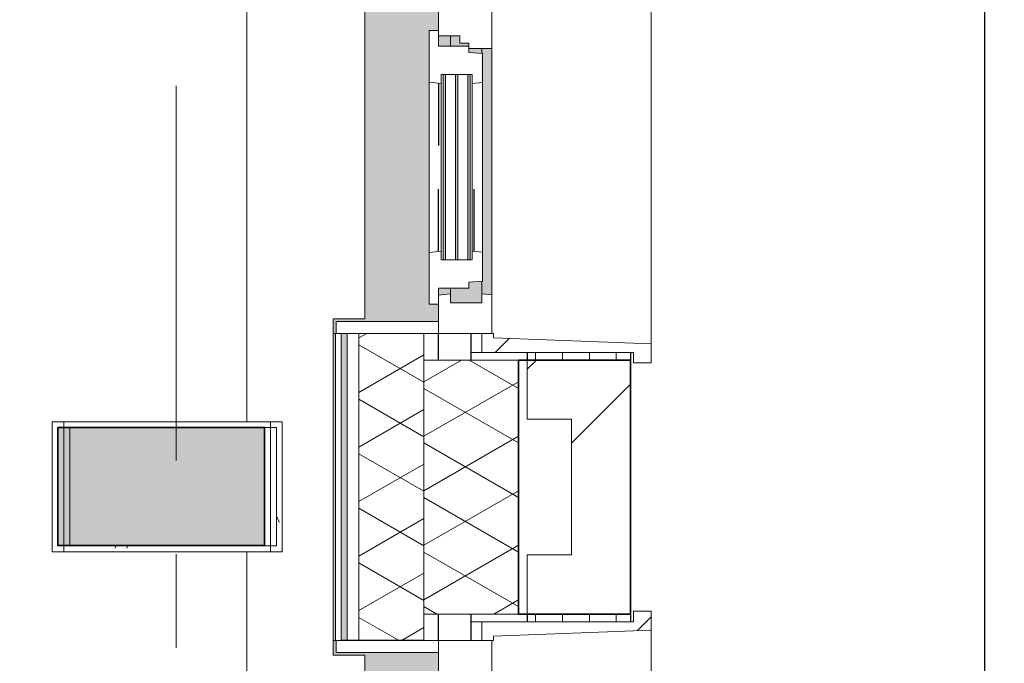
# Model space of a CAD drawing. Extents: x 2820 to 91013, y 1478 to 38178.
# Tile 71 of 182: x 53752 to 55420, y 6196 to 7286. Entities that reach past the tile are written whole.
import ezdxf

# ---------------------------------------------------------------- set-up
doc = ezdxf.new("R2010")
doc.units = 0
doc.header["$LTSCALE"] = 50
doc.header["$PDSIZE"] = -5
doc.linetypes.add('Onderlegger 2e verdieping$0$gestippeld_2_', pattern=[6.35, 3.175, -3.175])
doc.linetypes.add('Onderlegger 2e verdieping$0$stramien', pattern=[22.225, 12.7, -3.175, 3.175, -3.175])
doc.layers.get('0').update_dxf_attribs({"linetype": 'CONTINUOUS'})
doc.layers.get('DEFPOINTS').update_dxf_attribs({"linetype": 'CONTINUOUS'})
doc.layers.add('AS-M38--_F123--_Wandlengte', color=1, linetype='CONTINUOUS')
for name, color, linetype, lineweight in [('Onderlegger 2e verdieping$0$A-DETL-MBND', 8, 'CONTINUOUS', 18), ('Onderlegger 2e verdieping$0$A-GENM', 8, 'CONTINUOUS', 18), ('Onderlegger 2e verdieping$0$A-GLAZ', 8, 'CONTINUOUS', 25), ('Onderlegger 2e verdieping$0$A-GLAZ-GLAS', 8, 'CONTINUOUS', 25), ('Onderlegger 2e verdieping$0$A-WALL', 8, 'CONTINUOUS', 25), ('Onderlegger 2e verdieping$0$A-WALL-MBNI', 8, 'CONTINUOUS', 25), ('Onderlegger 2e verdieping$0$A-WALL-PATT', 8, 'CONTINUOUS', 50), ('Onderlegger 2e verdieping$0$I-WALL', 8, 'CONTINUOUS', 25), ('Onderlegger 2e verdieping$0$S-COLS', 8, 'CONTINUOUS', 18), ('Onderlegger 2e verdieping$0$S-GRID', 8, 'CONTINUOUS', 18)]:
    doc.layers.add(name, color=color, linetype=linetype, lineweight=lineweight)
doc.styles.get("Standard").update_dxf_attribs({"font": 'isocp.shx'})
doc.dimstyles.new('CWall_F2_Wandlengte', dxfattribs={"dimscale": 50, "dimtxt": 2.5, "dimasz": 2, "dimexe": 1, "dimexo": 1, "dimgap": 0.5, "dimtad": 1, "dimdec": 0, "dimdsep": 46, "dimtxsty": 'Standard', "dimcen": 2.5, "dimclrt": 2, "dimadec": 0, "dimazin": 0, "dimtfac": 1, "dimtdec": 0, "dimtix": 1, "dimtmove": 2, "dimatfit": 0, "dimfxl": 0, "dimtolj": 1, "dimtzin": 0, "dimarcsym": 0})
pattern_1 = [(270, (60062.34, 35828.203), (45.688, 3e-15), []), (0, (60062.34, 35828.2), (45.688, 105), [45.688, -45.688])]
pattern_2 = [(135, (7411.23, -54611.6), (-212.132, -212.132), [])]
pattern_3 = [(135, (5577.88, -54611.6), (-212.132, -212.132), [])]

# ---------------------------------------------------------------- blocks, each defined once
blk = doc.blocks.new('Onderlegger 2e verdieping$0$42_KA leemstuc betonkolomafwerking - Type-V117-Plotview 2e Verdieping - schaal 1 op 100')
at = {"layer": 'Onderlegger 2e verdieping$0$A-GENM'}
h = blk.add_hatch(dxfattribs=at)
h.set_pattern_fill('FP_170', color=256, style=0, pattern_type=2)
h.set_pattern_definition([(0, (-54103.6, -6661.87), (406.4, 101.6), [33.528, -271.272, 33.528, -271.272, -1625.6]), (0, (-54103.6, -6661.87), (406.4, 101.6), [-609.6, 33.528, -576.072, 33.528, -271.272, -711.2]), (0, (-54103.6, -6661.87), (406.4, 101.6), [-1524, 33.528, -169.672, 33.528, -474.472]), (120, (-53951.2, -6611.07), (-291.18818, 301.15272), [33.528, -271.272, 33.528, -1896.872]), (120, (-53951.2, -6611.07), (-291.18818, 301.15272), [-338.328, -271.272, 33.528, -576.072, -1016]), (120, (-53951.2, -6611.07), (-291.18818, 301.15272), [-1219.2, 33.528, -271.272, 33.528, -677.672]), (120, (-53951.2, -6611.07), (-291.18818, 301.15272), [-1557.528, -169.672, 33.528, -474.472]), (240, (-53900.4, -6407.87), (-115.21182, -402.75272), [33.528, -271.272, 33.528, -1896.872]), (240, (-53900.4, -6407.87), (-115.21182, -402.75272), [-338.328, -271.272, 33.528, -576.072, -1016]), (240, (-53900.4, -6407.87), (-115.21182, -402.75272), [-1219.2, 33.528, -271.272, 33.528, -677.672]), (240, (-53900.4, -6407.87), (-115.21182, -402.75272), [-1557.528, -169.672, 33.528, -474.472])])
h.paths.add_polyline_path([(93, -277), (93, -56.67), (-277, -56.67), (-277, -277)], flags=0)
h.paths.add_polyline_path([(83, -267), (-267, -267), (-267, -66.67), (83, -66.67), (83, -190.79)], flags=0)
for p, q in [((93, -56.67), (-277, -56.67)), ((-277, -56.67), (-277, -277)), ((-267, -66.67), (83, -66.67)), ((-267, -267), (-267, -66.67)), ((83, -66.67), (83, -267)), ((93, -277), (93, -56.67)), ((-277, -277), (93, -277)), ((83, -267), (-267, -267))]:
    blk.add_line(p, q, dxfattribs=at)
blk = doc.blocks.new('Onderlegger 2e verdieping$0$31_KA_Houten kozijn metselwerkgevel met draaiend deel verdieping - 31_KA_Houten kozijn metselwerkgevel met draaiend deel verdieping-V255-Plotview 2e Verdieping - schaal 1 op 100')
at = {"layer": 'Onderlegger 2e verdieping$0$A-GLAZ', "lineweight": 18}
h = blk.add_hatch(dxfattribs=at)
h.set_pattern_fill('FP_350', color=256, style=0, pattern_type=2)
h.set_pattern_definition(pattern_2)
h.paths.add_polyline_path([(706.5, 180.1), (706.5, 210.1), (673.9, 210.1), (664.2, -56.9), (656.5, -56.9), (656.5, -76.9), (688.5, -76.9), (688.5, 180.1)], flags=0)
at = {"layer": 'Onderlegger 2e verdieping$0$A-GLAZ'}
h = blk.add_hatch(color=256, dxfattribs=at)
h.paths.add_polyline_path([(591.1, -60), (174, -60), (174, -77), (589.6, -76)], flags=0)
h.paths.add_polyline_path([(93.6, -60), (-591.1, -60), (-589.5, -77), (92, -77)], flags=0)
h = blk.add_hatch(color=256, dxfattribs=at)
h.paths.add_polyline_path([(604.5, -129.8), (604.5, -77), (567.9, -77), (569.5, -99), (580, -99), (580, -129.8), (591.8, -129.8)], flags=0)
h.paths.add_polyline_path([(182.1, -77), (174, -77), (174, -99), (180.5, -99), (181.9, -80.3)], flags=0)
h.paths.add_polyline_path([(170, -129.8), (170, -99), (165, -99), (165, -114), (152.5, -114), (152.5, -129.8)], flags=0)
h.paths.add_polyline_path([(107, -101.3), (107, -84.3), (-604.5, -84.3), (-604.5, -101.3), (96.9, -101.3)], flags=0)
h.paths.add_polyline_path([(107, -122.3), (107, -105.3), (-604.5, -105.3), (-604.5, -122.3), (96.9, -122.3)], flags=0)
h.paths.add_polyline_path([(107, -129.8), (107, -126.3), (-604.5, -126.3), (-604.5, -129.8), (96.9, -129.8)], flags=0)
h.paths.add_polyline_path([(107, -80.3), (107, -77), (-604.5, -77), (-604.5, -80.3), (96.9, -80.3)], flags=0)
h = blk.add_hatch(color=256, dxfattribs=at)
h.paths.add_polyline_path([(591.8, -150), (589.5, -129.8), (580, -129.8), (580, -150), (589.5, -150)], flags=0)
h.paths.add_polyline_path([(170, -150), (170, -129.8), (152.5, -129.8), (152.5, -150)], flags=0)
h.paths.add_polyline_path([(94.3, -150), (92, -129.8), (-589.5, -129.8), (-591.8, -150), (92, -150)], flags=0)
blk.add_hatch(color=256, dxfattribs=at).paths.add_polyline_path([(656.5, -328.5), (655.8, -323.5), (636.5, -323.5), (636.5, -150), (607, -150), (607, -166), (143, -166), (143, -150), (-636.5, -150), (-636.5, -323.5), (-656.5, -323.5), (-656.5, -328.5), (-631.5, -328.5), (-631.5, -275), (631.5, -275), (631.5, -328.5), (655.8, -328.5)], flags=0)
at = {"layer": 'Onderlegger 2e verdieping$0$A-GLAZ', "lineweight": 18}
h = blk.add_hatch(dxfattribs=at)
h.set_pattern_fill('FP_350', color=256, style=0, pattern_type=2)
h.set_pattern_definition(pattern_2)
h.paths.add_polyline_path([(656.5, -150), (636.5, -150), (636.5, -323.5), (656.5, -323.5)], flags=0)
h.paths.add_polyline_path([(-636.5, -150), (-656.5, -150), (-656.5, -323.5), (-636.5, -323.5)], flags=0)
for p, q in [((-673.9, 210.1), (673.9, 210.1)), ((673.9, 210.1), (664.2, -56.9)), ((706.5, 210.1), (673.9, 210.1)), ((706.5, 180.1), (706.5, 210.1)), ((688.5, -76.9), (688.5, 180.1)), ((688.5, 180.1), (706.5, 180.1)), ((93.6, -60), (174, -60)), ((174, -60), (174, -99)), ((174, -60), (591.1, -60)), ((589.5, -77), (591.1, -60)), ((591.1, -60), (656.5, -60)), ((664.2, -56.9), (656.5, -56.9)), ((656.5, -56.9), (656.5, -76.9)), ((656.5, -60), (656.5, -150)), ((182.1, -77), (174, -77)), ((589.5, -77), (567.9, -77)), ((604.5, -77), (589.5, -77)), ((604.5, -129.8), (604.5, -77)), ((656.5, -76.9), (688.5, -76.9)), ((688.5, -94.9), (688.5, -76.9)), ((165, -99), (165, -114)), ((170, -99), (165, -99)), ((152.5, -114), (152.5, -150)), ((165, -114), (152.5, -114)), ((152.5, -129.8), (170, -129.8)), ((580, -129.8), (589.5, -129.8)), ((589.5, -129.8), (604.5, -129.8)), ((591.8, -150), (589.5, -129.8)), ((143, -150), (94.3, -150)), ((656.5, -150), (607, -150)), ((636.5, -150), (656.5, -150)), ((636.5, -323.5), (636.5, -150)), ((656.5, -150), (656.5, -323.5)), ((656.5, -323.5), (636.5, -323.5)), ((656.5, -323.5), (656.5, -328.5))]:
    blk.add_line(p, q, dxfattribs=at)
blk = doc.blocks.new('Onderlegger 2e verdieping$0$31_KA_Houten kozijn draaiend deel metselwerkgevel - Type-V256-Plotview 2e Verdieping - schaal 1 op 100')
at = {"layer": 'Onderlegger 2e verdieping$0$A-GLAZ', "lineweight": 18}
for p, q in [((10.5, 51), (12.2, 74)), ((12.2, 74), (61.4, 74)), ((61.4, 74), (63, 57)), ((61.4, 74), (348.5, 74)), ((347, 57), (348.6, 74)), ((348.6, 74), (397.8, 74)), ((397.8, 74), (399.5, 51)), ((0, 51), (10.5, 51)), ((0, 0), (0, 51)), ((48, 57), (48, 53.5)), ((63, 57), (48, 57)), ((347, 57), (63, 57)), ((362, 57), (347, 57)), ((362, 53.5), (362, 57)), ((399.5, 51), (410, 51)), ((410, 51), (410, 0)), ((48, 49.5), (48, 32.5)), ((362, 32.5), (362, 49.5)), ((48, 28.5), (48, 11.5)), ((362, 11.5), (362, 28.5)), ((-27, 0), (0, 0)), ((-27, -16), (-27, 0)), ((48, 7.5), (48, 4.2)), ((48, 4.2), (63, 4.2)), ((63, 4.2), (60.7, -16)), ((63, 4.2), (347, 4.2)), ((347, 4.2), (362, 4.2)), ((349.3, -16), (347, 4.2)), ((362, 4.2), (362, 7.5)), ((410, 0), (437, 0)), ((60.7, -16), (-27, -16)), ((349.3, -16), (60.7, -16)), ((437, -16), (349.3, -16)), ((437, 0), (437, -16))]:
    blk.add_line(p, q, dxfattribs=at)
at = {"layer": 'Onderlegger 2e verdieping$0$A-GLAZ', "linetype": 'Onderlegger 2e verdieping$0$gestippeld_2_'}
blk.add_line((347.3, 60), (241.8, 60), dxfattribs=at)
at = {"layer": 'Onderlegger 2e verdieping$0$A-GLAZ-GLAS'}
for p, q in [((62.5, 0), (168.2, 0)), ((347.5, 0), (241.8, 0))]:
    blk.add_line(p, q, dxfattribs=at)
blk = doc.blocks.new('Onderlegger 2e verdieping$0$31_KA_Houten kozijn metselwerkgevel triple glas - Type-9950181-Plotview 2e Verdieping - schaal 1 op 100')
at = {"layer": 'Onderlegger 2e verdieping$0$A-GLAZ'}
for points in [[(0, 42), (314, 42), (314, 46), (0, 46)], [(314, 21), (314, 25), (0, 25), (0, 21), (300.8, 21)], [(314, 0), (314, 4), (0, 4), (0, 0), (300.8, 0)]]:
    blk.add_hatch(color=256, dxfattribs=at).paths.add_polyline_path(points, flags=0)
at = {"layer": 'Onderlegger 2e verdieping$0$A-GLAZ', "lineweight": 18}
for p, q in [((0, 46), (314, 46)), ((0, 42), (0, 46)), ((314, 42), (0, 42)), ((314, 46), (314, 42)), ((0, 25), (314, 25)), ((0, 21), (0, 25)), ((314, 21), (0, 21)), ((314, 25), (314, 21)), ((0, 4), (314, 4)), ((0, 0), (0, 4)), ((314, 0), (0, 0)), ((314, 4), (314, 0))]:
    blk.add_line(p, q, dxfattribs=at)
blk = doc.blocks.new('Onderlegger 2e verdieping$0$31_KA_Houten kozijn metselwerkgevel met draaiend deel verdieping - 31_KA_Houten kozijn metselwerkgevel met draaiend deel verdieping-V258-Plotview 2e Verdieping - schaal 1 op 100')
at = {"layer": 'Onderlegger 2e verdieping$0$A-GLAZ', "lineweight": 18}
h = blk.add_hatch(dxfattribs=at)
h.set_pattern_fill('FP_352', color=256, style=0, pattern_type=2)
h.set_pattern_definition(pattern_3)
h.paths.add_polyline_path([(-656.5, -56.9), (-664.2, -56.9), (-673.9, 210.1), (-706.5, 210.1), (-706.5, 180.1), (-688.5, 180.1), (-688.5, -76.9), (-656.5, -76.9)], flags=0)
h = blk.add_hatch(dxfattribs=at)
h.set_pattern_fill('FP_352', color=256, style=0, pattern_type=2)
h.set_pattern_definition(pattern_3)
h.paths.add_polyline_path([(656.5, -60), (591.1, -60), (589.5, -77), (604.5, -77), (604.5, -129.8), (589.5, -129.8), (591.8, -150), (656.5, -150)], flags=0)
h.paths.add_polyline_path([(-589.5, -77), (-591.1, -60), (-656.5, -60), (-656.5, -150), (-591.8, -150), (-589.5, -129.8), (-604.5, -129.8), (-604.5, -77)], flags=0)
at = {"layer": 'Onderlegger 2e verdieping$0$A-GLAZ'}
blk.add_hatch(color=256, dxfattribs=at).paths.add_polyline_path([(656.5, -328.5), (655.8, -323.5), (636.5, -323.5), (636.5, -150), (607, -150), (607, -166), (143, -166), (143, -150), (-636.5, -150), (-636.5, -323.5), (-656.5, -323.5), (-656.5, -328.5), (-631.5, -328.5), (-631.5, -275), (631.5, -275), (631.5, -328.5), (655.8, -328.5)], flags=0)
at = {"layer": 'Onderlegger 2e verdieping$0$A-GLAZ', "lineweight": 18}
for p, q in [((-706.5, 210.1), (-673.9, 210.1)), ((-706.5, 180.1), (-706.5, 210.1)), ((-673.9, 210.1), (-664.2, -56.9)), ((-673.9, 210.1), (673.9, 210.1)), ((-688.5, 180.1), (-706.5, 180.1)), ((-688.5, -76.9), (-688.5, 180.1)), ((-664.2, -56.9), (-656.5, -56.9)), ((-656.5, -56.9), (-656.5, -76.9)), ((-656.5, -150), (-656.5, -60)), ((-656.5, -60), (-591.1, -60)), ((-656.5, -76.9), (-688.5, -76.9)), ((-688.5, -76.9), (-688.5, -94.9)), ((-656.5, -150), (-636.5, -150)), ((-656.5, -323.5), (-656.5, -150)), ((-591.8, -150), (-656.5, -150)), ((-636.5, -150), (-636.5, -323.5)), ((-636.5, -323.5), (-656.5, -323.5)), ((-656.5, -328.5), (-656.5, -323.5))]:
    blk.add_line(p, q, dxfattribs=at)
blk = doc.blocks.new('Onderlegger 2e verdieping$0$43_KA_stucwerk tegen borstwering onderkant verdieping - 43_KA_stucwerk tegen borstwering onderkant verdieping-10157448-Plotview 2e Verdieping - schaal 1 op 100')
at = {"layer": 'Onderlegger 2e verdieping$0$A-DETL-MBND'}
h = blk.add_hatch(color=256, dxfattribs=at)
h.paths.add_polyline_path([(54284.3, 2828.2), (54286.6, 2828.2), (54286.6, 3088), (54283.1, 3088), (54282, 2828.4), (54284.3, 2828.2)], flags=0)
h.paths.add_polyline_path([(54283.1, 4401), (54286.6, 4401), (54286.6, 4921.4), (54283.1, 4921.4), (54283.1, 4551.5)], flags=0)
h.paths.add_polyline_path([(54283.1, 6234.4), (54286.6, 6234.4), (54286.6, 6754.7), (54283.1, 6754.7), (54283.1, 6384.9)], flags=0)
h.paths.add_polyline_path([(54283.1, 8067.7), (54286.6, 8067.7), (54286.6, 8588.1), (54283.1, 8588.1), (54283.1, 8157.6)], flags=0)
h.paths.add_polyline_path([(54286.6, 9901.1), (54286.6, 10421.4), (54283.1, 10421.4), (54283.1, 9901.1)], flags=0)
h.paths.add_polyline_path([(54286.6, 11734.4), (54286.6, 12254.7), (54283.1, 12254.7), (54283.1, 11734.4)], flags=0)
h.paths.add_polyline_path([(54286.6, 13567.7), (54286.6, 14088.7), (54283.1, 14088.7), (54283.1, 13567.7)], flags=0)
h.paths.add_polyline_path([(54283.1, 15401.7), (54286.6, 15401.7), (54286.6, 15922), (54283.1, 15922), (54283.1, 15551.5)], flags=0)
h.paths.add_polyline_path([(54286.6, 17235), (54286.6, 17755.4), (54283.1, 17755.4), (54283.1, 17235)], flags=0)
h.paths.add_polyline_path([(54286.6, 19068.4), (54286.6, 19588), (54283.1, 19588), (54283.1, 19068.4)], flags=0)
h.paths.add_polyline_path([(54283.1, 20901), (54286.6, 20901), (54286.6, 21421.4), (54283.1, 21421.4), (54283.1, 21051.5)], flags=0)
h.paths.add_polyline_path([(54286.6, 22734.4), (54286.6, 23254.7), (54283.1, 23254.7), (54283.1, 22734.4)], flags=0)
h.paths.add_polyline_path([(54283.1, 24567.7), (54286.6, 24567.7), (54286.6, 25088), (54283.1, 25088), (54283.1, 24600.6)], flags=0)
h.paths.add_polyline_path([(54286.6, 26401), (54286.6, 26921.4), (54283.1, 26921.4), (54283.1, 26401)], flags=0)
h.paths.add_polyline_path([(54283.1, 28234.4), (54286.6, 28234.4), (54286.6, 28754.7), (54283.1, 28754.7), (54283.1, 28384.9)], flags=0)
h.paths.add_polyline_path([(54283.1, 30067.7), (54286.6, 30067.7), (54286.6, 30588), (54283.1, 30588), (54283.1, 30081.6)], flags=0)
h.paths.add_polyline_path([(54283.1, 31901), (54286.6, 31901), (54286.6, 32421.4), (54283.1, 32421.4), (54283.1, 32051.5)], flags=0)
h.paths.add_polyline_path([(54283.1, 33734.4), (54286.6, 33734.4), (54286.6, 34255.4), (54283.1, 34255.4), (54283.1, 33876.2)], flags=0)
h.paths.add_polyline_path([(54283.5, 35568.4), (54286.6, 35568.4), (54286.6, 36078.2), (54036.6, 36078.2), (54036.6, 35988.2), (54196.6, 35988.2), (54196.6, 35827.9), (54283.1, 35827.9), (54283.4, 35568.4)], flags=0)
h.paths.add_polyline_path([(19068.1, 35978.2), (19076.6, 35978.2), (19076.6, 36078.2), (18923.1, 36078.2), (18923.1, 36074.7), (19068.1, 36074.7), (19068.1, 35978.3)], flags=0)
h.paths.add_polyline_path([(17234.8, 35978.2), (17239.9, 35978.2), (17240, 35988.2), (17460, 35988.2), (17460, 35978.2), (17464.9, 35978.2), (17464.9, 35993.2), (17234.8, 35993.2), (17234.8, 35984.3)], flags=0)
h.paths.add_polyline_path([(15631.6, 35978.2), (15631.6, 35993.2), (15401.4, 35993.2), (15401.4, 35978.2), (15406.6, 35978.2), (15406.6, 35988.2), (15626.6, 35988.2), (15626.6, 35978.2)], flags=0)
h.paths.add_polyline_path([(13568.1, 35978.2), (13573.3, 35978.2), (13573.3, 35988.2), (13635.8, 35989.2), (13635.8, 35993.2), (13568.1, 35993.2), (13568.1, 35984.3)], flags=0)
h.paths.add_polyline_path([(13798.3, 35978.2), (13798.3, 35993.2), (13730.8, 35993.2), (13730.8, 35988.2), (13793.3, 35988.2), (13793.3, 35978.2)], flags=0)
h.paths.add_polyline_path([(11739.9, 35978.2), (11740, 35988.2), (11802.4, 35989), (11802.4, 35993.2), (11734.8, 35993.2), (11734.8, 35978.2)], flags=0)
h.paths.add_polyline_path([(11964.9, 35978.2), (11964.9, 35993.2), (11897.4, 35993.2), (11897.4, 35988.2), (11960, 35988.2), (11960, 35978.2)], flags=0)
h.paths.add_polyline_path([(9906.6, 35978.2), (9906.6, 35988.2), (9969.1, 35988.2), (9969.1, 35993.2), (9901.4, 35993.2), (9901.4, 35978.2)], flags=0)
h.paths.add_polyline_path([(10126.6, 35978.2), (10131.6, 35978.2), (10131.6, 35993.2), (10064.1, 35993.2), (10064.1, 35988.2), (10126.6, 35988.2), (10126.6, 35984.3)], flags=0)
h.paths.add_polyline_path([(8298.3, 35978.2), (8298.3, 35993.2), (8068.1, 35993.2), (8068.1, 35978.2), (8073.3, 35978.2), (8073.3, 35988.2), (8293.3, 35988.2), (8293.3, 35978.2)], flags=0)
h.paths.add_polyline_path([(6460, 35978.2), (6464.9, 35978.2), (6464.9, 35993.2), (6234.8, 35993.2), (6234.8, 35978.2), (6239.9, 35978.2), (6240, 35988.2), (6460, 35988.2), (6460, 35984.3)], flags=0)
h.paths.add_polyline_path([(4631.6, 35978.2), (4631.6, 35993.2), (4516.6, 35993.2), (4516.6, 35988.2), (4626.6, 35988.2), (4626.6, 35978.2)], flags=0)
h.paths.add_polyline_path([(12067.7, 36074.7), (12110.1, 36074.7), (12110.1, 36078.2), (11897.4, 36078.2), (11897.4, 36074.7), (11964.9, 36074.7)], flags=0)
h.paths.add_polyline_path([(15776.8, 36074.7), (15776.8, 36078.2), (15256.4, 36078.2), (15256.4, 36074.7), (15737.1, 36074.7)], flags=0)
h.paths.add_polyline_path([(17089.8, 36074.7), (17610.1, 36074.7), (17610.1, 36078.2), (17089.8, 36078.2)], flags=0)
h.paths.add_polyline_path([(13423.1, 36074.7), (13635.8, 36074.7), (13635.8, 36078.2), (13423.1, 36078.2)], flags=0)
h.paths.add_polyline_path([(10131.6, 36074.7), (10276.8, 36074.7), (10276.8, 36078.2), (10064.1, 36078.2), (10064.1, 36074.7)], flags=0)
h.paths.add_polyline_path([(11734.8, 36074.7), (11802.4, 36074.7), (11802.4, 36078.2), (11589.8, 36078.2), (11589.8, 36074.7)], flags=0)
h.paths.add_polyline_path([(9969.1, 36074.7), (9969.1, 36078.2), (9756.4, 36078.2), (9756.4, 36074.7), (9927.2, 36074.7)], flags=0)
h.paths.add_polyline_path([(13730.8, 36074.7), (13943.4, 36074.7), (13943.4, 36078.2), (13730.8, 36078.2)], flags=0)
h.paths.add_polyline_path([(8443.4, 36074.7), (8443.4, 36078.2), (7923.1, 36078.2), (7923.1, 36074.7), (8398.3, 36074.7)], flags=0)
h.paths.add_polyline_path([(4631.6, 36074.7), (4776.8, 36074.7), (4776.8, 36078.2), (4516.6, 36078.2), (4516.6, 36074.7), (4557, 36074.7)], flags=0)
h.paths.add_polyline_path([(6089.8, 36074.7), (6610.1, 36074.7), (6610.1, 36078.2), (6089.8, 36078.2)], flags=0)
blk.add_line((54286.6, 6754.7), (54286.6, 6234.4), dxfattribs=at)
blk = doc.blocks.new('Onderlegger 2e verdieping$0$vensterbank tweede verdieping - vensterbank tweede verdieping-11898810-Plotview 2e Verdieping - schaal 1 op 100')
at = {"layer": 'Onderlegger 2e verdieping$0$A-GLAZ', "lineweight": 18}
for p, q in [((54136.6, 8218.2), (54136.6, 6605.2)), ((54336.6, 6779.7), (54336.6, 8042.7)), ((54283.1, 6209.4), (54283.1, 6779.7)), ((54283.1, 6779.7), (54336.6, 6779.7)), ((54136.6, 6384.9), (54136.6, 4771.9)), ((54336.6, 6209.4), (54283.1, 6209.4)), ((54336.6, 4946.4), (54336.6, 6209.4))]:
    blk.add_line(p, q, dxfattribs=at)
blk = doc.blocks.new('Onderlegger 2e verdieping$0$42_KA leemstuc betonkolomafwerking - Type-V297-Plotview 2e Verdieping - schaal 1 op 100')
at = {"layer": 'Onderlegger 2e verdieping$0$A-GENM'}
h = blk.add_hatch(dxfattribs=at)
h.set_pattern_fill('FP_423', color=256, style=0, pattern_type=2)
h.set_pattern_definition([(0, (-54083.6, -6661.87), (406.4, 101.6), [33.528, -271.272, 33.528, -271.272, -1625.6]), (0, (-54083.6, -6661.87), (406.4, 101.6), [-609.6, 33.528, -576.072, 33.528, -271.272, -711.2]), (0, (-54083.6, -6661.87), (406.4, 101.6), [-1524, 33.528, -169.672, 33.528, -474.472]), (120, (-53931.2, -6611.07), (-291.18818, 301.15272), [33.528, -271.272, 33.528, -1896.872]), (120, (-53931.2, -6611.07), (-291.18818, 301.15272), [-338.328, -271.272, 33.528, -576.072, -1016]), (120, (-53931.2, -6611.07), (-291.18818, 301.15272), [-1219.2, 33.528, -271.272, 33.528, -677.672]), (120, (-53931.2, -6611.07), (-291.18818, 301.15272), [-1557.528, -169.672, 33.528, -474.472]), (240, (-53880.4, -6407.87), (-115.21182, -402.75272), [33.528, -271.272, 33.528, -1896.872]), (240, (-53880.4, -6407.87), (-115.21182, -402.75272), [-338.328, -271.272, 33.528, -576.072, -1016]), (240, (-53880.4, -6407.87), (-115.21182, -402.75272), [-1219.2, 33.528, -271.272, 33.528, -677.672]), (240, (-53880.4, -6407.87), (-115.21182, -402.75272), [-1557.528, -169.672, 33.528, -474.472])])
h.paths.add_polyline_path([(93, -277), (93, -56.67), (-277, -56.67), (-277, -277)], flags=0)
h.paths.add_polyline_path([(83, -267), (-267, -267), (-267, -66.67), (83, -66.67), (83, -190.79)], flags=0)
for p, q in [((93, -56.67), (-277, -56.67)), ((-277, -56.67), (-277, -277)), ((-267, -66.67), (83, -66.67)), ((-267, -267), (-267, -66.67)), ((83, -66.67), (83, -267)), ((93, -277), (93, -56.67)), ((-277, -277), (93, -277)), ((83, -267), (-267, -267))]:
    blk.add_line(p, q, dxfattribs=at)
blk = doc.blocks.new('Onderlegger 2e verdieping')
at = {"layer": 'Onderlegger 2e verdieping$0$A-WALL-PATT', "lineweight": 18}
h = blk.add_hatch(dxfattribs=at)
h.set_pattern_fill('FP_357', color=256, angle=60, style=0, pattern_type=2)
h.set_pattern_definition([(150, (54396.6, 19258.2), (-80.01037, -46.18203), []), (210, (54396.6, 19350.6), (-0.01037, -92.38203), [])])
h.paths.add_polyline_path([(54436.6, 2428.2), (54436.6, 3088), (54326.6, 3088), (54326.6, 2428.2)], flags=0)
h.paths.add_polyline_path([(54326.6, 4401.7), (54436.6, 4401.7), (54436.6, 4921.4), (54326.6, 4921.4), (54326.6, 4784.6)], flags=0)
h.paths.add_polyline_path([(54436.6, 6235), (54436.6, 6754.7), (54326.6, 6754.7), (54326.6, 6235)], flags=0)
h.paths.add_polyline_path([(54326.6, 8068.4), (54436.6, 8068.4), (54436.5, 8588.1), (54326.6, 8588.1), (54326.6, 8157.6)], flags=0)
h.paths.add_polyline_path([(54436.6, 9901.7), (54436.6, 10421.4), (54326.6, 10421.4), (54326.6, 9901.7)], flags=0)
h.paths.add_polyline_path([(54436.6, 11735), (54436.6, 12254.7), (54326.6, 12254.7), (54326.6, 11735)], flags=0)
h.paths.add_polyline_path([(54436.6, 13568.4), (54436.6, 14088.7), (54326.6, 14088.7), (54326.6, 13568.4)], flags=0)
h.paths.add_polyline_path([(54326.6, 15401.7), (54436.6, 15401.7), (54436.6, 15922), (54326.6, 15922), (54326.6, 15746.7)], flags=0)
h.paths.add_polyline_path([(54326.6, 17235), (54436.6, 17235), (54436.6, 17755.4), (54326.6, 17755.4), (54326.6, 17433.1)], flags=0)
h.paths.add_polyline_path([(54436.6, 19068.4), (54436.6, 19588), (54326.6, 19588), (54326.6, 19068.4)], flags=0)
h.paths.add_polyline_path([(54436.6, 20901.7), (54436.6, 21421.4), (54326.6, 21421.4), (54326.6, 20901.7)], flags=0)
h.paths.add_polyline_path([(54436.6, 22735), (54436.5, 23254.7), (54326.6, 23254.7), (54326.6, 22735)], flags=0)
h.paths.add_polyline_path([(54436.6, 24568.4), (54436.6, 25088), (54326.6, 25088), (54326.6, 24568.4)], flags=0)
h.paths.add_polyline_path([(54436.6, 26401.7), (54436.6, 26921.4), (54326.6, 26921.4), (54326.6, 26401.7)], flags=0)
h.paths.add_polyline_path([(54326.6, 28235), (54436.6, 28235), (54436.6, 28754.7), (54326.6, 28754.7), (54326.6, 28395.2)], flags=0)
h.paths.add_polyline_path([(54326.6, 30068.4), (54436.6, 30068.4), (54436.5, 30588), (54326.6, 30588), (54326.6, 30081.6)], flags=0)
h.paths.add_polyline_path([(54436.6, 31901.7), (54436.6, 32421.4), (54326.6, 32421.4), (54326.6, 31901.7)], flags=0)
h.paths.add_polyline_path([(54326.6, 33735), (54436.6, 33735), (54436.6, 34255.4), (54326.6, 34255.4), (54326.6, 33876.2)], flags=0)
h.paths.add_polyline_path([(54436.6, 35568.4), (54436.6, 36118.2), (54326.6, 36118.2), (54326.6, 35568.4)], flags=0)
h = blk.add_hatch(dxfattribs=at)
h.set_pattern_fill('FP_60', color=256, style=0, pattern_type=2)
h.set_pattern_definition([(0, (0, 0), (406.4, 101.6), [33.528, -271.272, 33.528, -271.272, -1625.6]), (0, (0, 0), (406.4, 101.6), [-609.6, 33.528, -576.072, 33.528, -271.272, -711.2]), (0, (0, 0), (406.4, 101.6), [-1524, 33.528, -169.672, 33.528, -474.472]), (120, (152.4, 50.8), (-291.18818, 301.15272), [33.528, -271.272, 33.528, -271.272, -1625.6]), (120, (152.4, 50.8), (-291.18818, 301.15272), [-609.6, 33.528, -576.072, 33.528, -271.272, -711.2]), (120, (152.4, 50.8), (-291.18818, 301.15272), [-1524, 33.528, -169.672, 33.528, -474.472]), (240, (203.2, 254), (-115.21182, -402.75272), [33.528, -271.272, 33.528, -271.272, -1625.6]), (240, (203.2, 254), (-115.21182, -402.75272), [-609.6, 33.528, -576.072, 33.528, -271.272, -711.2]), (240, (203.2, 254), (-115.21182, -402.75272), [-1524, 33.528, -169.672, 33.528, -474.472])])
h.paths.add_polyline_path([(54306.6, 2428.2), (54306.6, 3088), (54296.6, 3088), (54296.6, 2428.2)], flags=0)
h.paths.add_polyline_path([(54296.6, 4401.7), (54306.6, 4401.7), (54306.6, 4921.4), (54296.6, 4921.4), (54296.6, 4784.6)], flags=0)
h.paths.add_polyline_path([(54306.6, 6235), (54306.6, 6754.7), (54296.6, 6754.7), (54296.6, 6235)], flags=0)
h.paths.add_polyline_path([(54306.6, 8068.4), (54306.6, 8588.1), (54296.6, 8588.1), (54296.6, 8068.4)], flags=0)
h.paths.add_polyline_path([(54306.6, 9901.7), (54306.6, 10421.4), (54296.6, 10421.4), (54296.6, 9901.7)], flags=0)
h.paths.add_polyline_path([(54296.6, 11735), (54306.6, 11735), (54306.6, 12254.7), (54296.6, 12254.7), (54296.6, 11952.1)], flags=0)
h.paths.add_polyline_path([(54306.6, 13568.4), (54306.6, 14088.7), (54296.6, 14088.7), (54296.6, 13568.4)], flags=0)
h.paths.add_polyline_path([(54306.6, 15401.7), (54306.6, 15922), (54296.6, 15922), (54296.6, 15401.7)], flags=0)
h.paths.add_polyline_path([(54296.6, 17235), (54306.6, 17235), (54306.6, 17755.4), (54296.6, 17755.4), (54296.6, 17433.1)], flags=0)
h.paths.add_polyline_path([(54306.6, 19068.4), (54306.6, 19588), (54296.6, 19588), (54296.6, 19068.4)], flags=0)
h.paths.add_polyline_path([(54306.6, 20901.7), (54306.6, 21421.4), (54296.6, 21421.4), (54296.6, 20901.7)], flags=0)
h.paths.add_polyline_path([(54306.6, 22735), (54306.6, 23254.7), (54296.6, 23254.7), (54296.6, 22735)], flags=0)
h.paths.add_polyline_path([(54306.6, 24568.4), (54306.6, 25088), (54296.6, 25088), (54296.6, 24568.4)], flags=0)
h.paths.add_polyline_path([(54306.6, 26401.7), (54306.6, 26921.4), (54296.6, 26921.4), (54296.6, 26401.7)], flags=0)
h.paths.add_polyline_path([(54306.6, 28235), (54306.6, 28754.7), (54296.6, 28754.7), (54296.6, 28235)], flags=0)
h.paths.add_polyline_path([(54306.6, 30068.4), (54306.6, 30588), (54296.6, 30588), (54296.6, 30068.4)], flags=0)
h.paths.add_polyline_path([(54306.6, 31901.7), (54306.6, 32421.4), (54296.6, 32421.4), (54296.6, 31901.7)], flags=0)
h.paths.add_polyline_path([(54296.6, 33735), (54306.6, 33735), (54306.6, 34255.4), (54296.6, 34255.4), (54296.6, 33876.2)], flags=0)
h.paths.add_polyline_path([(54306.6, 35568.4), (54306.6, 36088.2), (54296.6, 36088.2), (54296.6, 35568.4)], flags=0)
h = blk.add_hatch(dxfattribs=at)
h.set_pattern_fill('FP_6', color=256, angle=60, style=0, pattern_type=2)
h.set_pattern_definition([(150, (54746.6, 18953.2), (-80.01037, -46.18203), []), (210, (54746.6, 19045.6), (-0.01037, -92.38203), [])])
h.paths.add_polyline_path([(54436.6, 2268.2), (54596.6, 2268.2), (54596.6, 3043), (54436.6, 3043), (54436.6, 2428.2)], flags=0)
h.paths.add_polyline_path([(54596.6, 4446), (54596.6, 4876.4), (54436.6, 4876.4), (54436.6, 4446), (54571.8, 4446)], flags=0)
h.paths.add_polyline_path([(54596.6, 6279.4), (54596.6, 6709.7), (54436.6, 6709.7), (54436.6, 6279.4), (54571.8, 6279.4)], flags=0)
h.paths.add_polyline_path([(54596.6, 8112.7), (54596.6, 8543.1), (54436.6, 8543.1), (54436.6, 8112.7), (54571.8, 8112.7)], flags=0)
h.paths.add_polyline_path([(54436.6, 9946.1), (54596.6, 9946.1), (54596.6, 10376.4), (54436.6, 10376.4), (54436.6, 10265.6)], flags=0)
h.paths.add_polyline_path([(54596.6, 11779.4), (54596.6, 12209.7), (54436.6, 12209.7), (54436.6, 11779.4), (54571.8, 11779.4)], flags=0)
h.paths.add_polyline_path([(54436.6, 13612.7), (54596.6, 13612.7), (54596.6, 14043.7), (54436.6, 14043.7), (54436.6, 13638.6)], flags=0)
h.paths.add_polyline_path([(54596.6, 15446.7), (54596.6, 15877), (54436.6, 15877), (54436.6, 15446.7), (54571.8, 15446.7)], flags=0)
h.paths.add_polyline_path([(54436.6, 17280), (54596.6, 17280), (54596.6, 17710.4), (54436.6, 17710.4), (54436.6, 17433.1)], flags=0)
h.paths.add_polyline_path([(54436.6, 19113.4), (54596.6, 19113.4), (54596.6, 19543), (54436.6, 19543), (54436.6, 19119.6)], flags=0)
h.paths.add_polyline_path([(54436.6, 20946), (54596.6, 20946), (54596.6, 21376.4), (54436.6, 21376.4), (54436.6, 21227.7)], flags=0)
h.paths.add_polyline_path([(54596.6, 22779.4), (54596.6, 23209.7), (54436.6, 23209.7), (54436.6, 22779.4), (54571.8, 22779.4)], flags=0)
h.paths.add_polyline_path([(54596.6, 24612.7), (54596.6, 25043), (54436.6, 25043), (54436.6, 24612.7)], flags=0)
h.paths.add_polyline_path([(54596.6, 26446), (54596.6, 26876.4), (54436.6, 26876.4), (54436.6, 26446), (54571.8, 26446)], flags=0)
h.paths.add_polyline_path([(54436.6, 28279.4), (54596.6, 28279.4), (54596.6, 28709.7), (54436.6, 28709.7), (54436.6, 28395.2)], flags=0)
h.paths.add_polyline_path([(54436.6, 30112.7), (54596.6, 30112.7), (54596.6, 30543), (54436.6, 30543), (54436.6, 30503.2)], flags=0)
h.paths.add_polyline_path([(54596.6, 31946), (54596.6, 32376.4), (54436.6, 32376.4), (54436.6, 31946), (54571.8, 31946)], flags=0)
h.paths.add_polyline_path([(54436.6, 33779.4), (54596.6, 33779.4), (54596.6, 34210.4), (54436.6, 34210.4), (54436.6, 33876.2)], flags=0)
h.paths.add_polyline_path([(54596.6, 35613.4), (54596.6, 35828.2), (54436.6, 35828.2), (54436.6, 35613.4), (54571.8, 35613.4)], flags=0)
h = blk.add_hatch(dxfattribs=at)
h.set_pattern_fill('FP_1', color=256, angle=45, style=0, pattern_type=2)
h.set_pattern_definition([(45, (400, -4e-13), (-565.685, 565.685), []), (45, (600, -6e-13), (-565.685, 565.685), [])])
h.paths.add_polyline_path([(54786.6, 2078.2), (54786.6, 3043), (54611.6, 3043), (54611.6, 2943), (54686.6, 2943), (54686.6, 2078.2)], flags=0)
h.paths.add_polyline_path([(54611.6, 4446), (54786.6, 4446), (54786.6, 4876.4), (54611.6, 4876.4), (54611.6, 4776.4), (54686.6, 4776.4), (54686.6, 4546), (54611.6, 4546)], flags=0)
h.paths.add_polyline_path([(54611.6, 6279.4), (54786.6, 6279.4), (54786.6, 6709.7), (54611.6, 6709.7), (54611.6, 6609.7), (54686.6, 6609.7), (54686.6, 6379.4), (54611.6, 6379.4)], flags=0)
h.paths.add_polyline_path([(54786.6, 8112.7), (54786.6, 8543.1), (54611.6, 8543.1), (54611.6, 8443.1), (54686.6, 8443.1), (54686.6, 8212.7), (54611.6, 8212.7), (54611.6, 8112.7)], flags=0)
h.paths.add_polyline_path([(54611.6, 9946.1), (54786.6, 9946.1), (54786.6, 10376.4), (54611.6, 10376.4), (54611.6, 10276.4), (54686.6, 10276.4), (54686.6, 10046.1), (54611.6, 10046.1)], flags=0)
h.paths.add_polyline_path([(54786.6, 11779.4), (54786.6, 12209.7), (54611.6, 12209.7), (54611.6, 12109.7), (54686.6, 12109.7), (54686.6, 11879.4), (54611.6, 11879.4), (54611.6, 11779.4)], flags=0)
h.paths.add_polyline_path([(54786.6, 13612.7), (54786.6, 14043.7), (54611.6, 14043.7), (54611.6, 13943.7), (54686.6, 13943.7), (54686.6, 13712.7), (54611.6, 13712.7), (54611.6, 13612.7)], flags=0)
h.paths.add_polyline_path([(54611.6, 15446.7), (54786.6, 15446.7), (54786.6, 15877), (54611.6, 15877), (54611.6, 15777), (54686.6, 15777), (54686.6, 15546.7), (54611.6, 15546.7)], flags=0)
h.paths.add_polyline_path([(54611.6, 17280), (54786.6, 17280), (54786.6, 17710.4), (54611.6, 17710.4), (54611.6, 17610.4), (54686.6, 17610.4), (54686.6, 17380), (54611.6, 17380)], flags=0)
h.paths.add_polyline_path([(54786.6, 19113.4), (54786.6, 19543), (54611.6, 19543), (54611.6, 19443), (54686.6, 19443), (54686.6, 19213.4), (54611.6, 19213.4), (54611.6, 19113.4)], flags=0)
h.paths.add_polyline_path([(54786.6, 20946), (54786.6, 21376.4), (54611.6, 21376.4), (54611.6, 21276.4), (54686.6, 21276.4), (54686.6, 21046), (54611.6, 21046), (54611.6, 20946)], flags=0)
h.paths.add_polyline_path([(54786.6, 22779.4), (54786.6, 23209.7), (54611.6, 23209.7), (54611.6, 23109.7), (54686.6, 23109.7), (54686.6, 22879.4), (54611.6, 22879.4), (54611.6, 22779.4)], flags=0)
h.paths.add_polyline_path([(54611.6, 24612.7), (54786.6, 24612.7), (54786.6, 25043), (54611.6, 25043), (54611.6, 24943), (54686.6, 24943), (54686.6, 24712.7), (54611.6, 24712.7)], flags=0)
h.paths.add_polyline_path([(54611.6, 26446), (54786.6, 26446), (54786.6, 26876.4), (54611.6, 26876.4), (54611.6, 26776.4), (54686.6, 26776.4), (54686.6, 26546), (54611.6, 26546)], flags=0)
h.paths.add_polyline_path([(54786.6, 28279.4), (54786.6, 28709.7), (54611.6, 28709.7), (54611.6, 28609.7), (54686.6, 28609.7), (54686.6, 28379.4), (54611.6, 28379.4), (54611.6, 28279.4)], flags=0)
h.paths.add_polyline_path([(54611.6, 30112.7), (54786.6, 30112.7), (54786.6, 30543), (54611.6, 30543), (54611.6, 30443), (54686.6, 30443), (54686.6, 30212.7), (54611.6, 30212.7)], flags=0)
h.paths.add_polyline_path([(54611.6, 31946), (54786.6, 31946), (54786.6, 32376.4), (54611.6, 32376.4), (54611.6, 32276.4), (54686.6, 32276.4), (54686.6, 32046), (54611.6, 32046)], flags=0)
h.paths.add_polyline_path([(54611.6, 33779.4), (54786.6, 33779.4), (54786.6, 34210.4), (54611.6, 34210.4), (54611.6, 34110.4), (54686.6, 34110.4), (54686.6, 33879.4), (54611.6, 33879.4), (54611.6, 33876.2)], flags=0)
h.paths.add_polyline_path([(54786.6, 35613.4), (54786.6, 35828.2), (54686.6, 35828.2), (54686.6, 35713.4), (54611.6, 35713.4), (54611.6, 35613.4)], flags=0)
h = blk.add_hatch(dxfattribs=at)
h.set_pattern_fill('FP_7', color=256, style=0, pattern_type=2)
h.set_pattern_definition(pattern_1)
h.paths.add_polyline_path([(54786.6, 6709.7), (54786.6, 6722.7), (54611.6, 6722.7), (54611.6, 6709.7), (54686.6, 6709.7)], flags=0)
h.paths.add_polyline_path([(54611.6, 8099.7), (54786.6, 8099.7), (54786.6, 8112.7), (54611.6, 8112.7)], flags=0)
h = blk.add_hatch(dxfattribs=at)
h.set_pattern_fill('FP_7', color=256, style=0, pattern_type=2)
h.set_pattern_definition(pattern_1)
h.paths.add_polyline_path([(54786.6, 4876.4), (54786.6, 4889.4), (54611.6, 4889.4), (54611.6, 4876.4), (54686.6, 4876.4)], flags=0)
h.paths.add_polyline_path([(54611.6, 6266.4), (54786.6, 6266.4), (54786.6, 6279.4), (54611.6, 6279.4)], flags=0)
at = {"layer": 'Onderlegger 2e verdieping$0$S-COLS', "lineweight": 5}
blk.add_hatch(color=256, dxfattribs=at).paths.add_polyline_path([(54166.6, 6395.2), (54166.6, 6595.2), (53816.6, 6595.2), (53816.6, 6395.2)], flags=0)
at = {"layer": 'Onderlegger 2e verdieping$0$A-WALL'}
for p, q in [((54461.6, 6709.7), (54461.6, 6754.7)), ((54516.7, 6709.7), (54516.7, 6754.7)), ((54611.6, 6722.7), (54611.6, 6709.7)), ((54786.6, 6722.7), (54786.6, 6709.7)), ((54461.6, 6234.4), (54461.6, 6279.4)), ((54516.7, 6234.4), (54516.7, 6279.4)), ((54611.6, 6279.4), (54611.6, 6266.4)), ((54786.6, 6279.4), (54786.6, 6266.4))]:
    blk.add_line(p, q, dxfattribs=at)
at = {"layer": 'Onderlegger 2e verdieping$0$A-WALL', "lineweight": 18}
for p, q in [((54436.6, 6709.7), (54436.6, 6279.4)), ((54596.6, 6709.7), (54436.6, 6709.7)), ((54611.6, 6709.7), (54611.6, 6609.7)), ((54686.6, 6609.7), (54611.6, 6609.7)), ((54686.6, 6379.4), (54686.6, 6609.7)), ((54611.6, 6379.4), (54611.6, 6279.4)), ((54611.6, 6379.4), (54686.6, 6379.4)), ((54436.6, 6279.4), (54596.6, 6279.4))]:
    blk.add_line(p, q, dxfattribs=at)
at = {"layer": 'Onderlegger 2e verdieping$0$A-WALL', "lineweight": 35}
for p, q in [((54786.6, 6709.7), (54596.6, 6709.7)), ((54596.6, 6279.4), (54596.6, 6709.7)), ((54786.6, 6279.4), (54786.6, 6709.7)), ((54596.6, 6279.4), (54786.6, 6279.4))]:
    blk.add_line(p, q, dxfattribs=at)
at = {"layer": 'Onderlegger 2e verdieping$0$I-WALL', "lineweight": 18}
for p, q in [((54296.6, 6754.7), (54296.6, 6235)), ((54306.6, 6235), (54306.6, 6754.7)), ((54326.6, 6235), (54326.6, 6754.7)), ((54436.6, 6235), (54436.6, 6754.7)), ((54296.6, 6235), (54436.6, 6235))]:
    blk.add_line(p, q, dxfattribs=at)
at = {"layer": 'Onderlegger 2e verdieping$0$S-COLS', "lineweight": 35}
for p, q in [((54166.6, 6595.2), (53816.6, 6595.2)), ((53816.6, 6595.2), (53816.6, 6395.2)), ((54166.6, 6395.2), (54166.6, 6595.2)), ((53816.6, 6395.2), (54166.6, 6395.2))]:
    blk.add_line(p, q, dxfattribs=at)
at = {"layer": 'Onderlegger 2e verdieping$0$S-GRID', "linetype": 'Onderlegger 2e verdieping$0$stramien'}
blk.add_line((54016.6, 37178.2), (54016.6, 1478.2), dxfattribs=at)
at = {"layer": 'Onderlegger 2e verdieping$0$A-GENM'}
for name, p in [('Onderlegger 2e verdieping$0$42_KA leemstuc betonkolomafwerking - Type-V297-Plotview 2e Verdieping - schaal 1 op 100', (54083.6, 6661.9)), ('Onderlegger 2e verdieping$0$42_KA leemstuc betonkolomafwerking - Type-V117-Plotview 2e Verdieping - schaal 1 op 100', (54103.6, 6661.9))]:
    blk.add_blockref(name, p, dxfattribs=at)
at = {"layer": 'Onderlegger 2e verdieping$0$A-GLAZ'}
blk.add_blockref('Onderlegger 2e verdieping$0$vensterbank tweede verdieping - vensterbank tweede verdieping-11898810-Plotview 2e Verdieping - schaal 1 op 100', (0, 0), dxfattribs=at)
at = {"layer": 'Onderlegger 2e verdieping$0$A-GLAZ', "rotation": 269.9999999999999}
for name, p in [('Onderlegger 2e verdieping$0$31_KA_Houten kozijn metselwerkgevel met draaiend deel verdieping - 31_KA_Houten kozijn metselwerkgevel met draaiend deel verdieping-V255-Plotview 2e Verdieping - schaal 1 op 100', (54611.6, 7411.2)), ('Onderlegger 2e verdieping$0$31_KA_Houten kozijn draaiend deel metselwerkgevel - Type-V256-Plotview 2e Verdieping - schaal 1 op 100', (54461.6, 7241.2)), ('Onderlegger 2e verdieping$0$31_KA_Houten kozijn metselwerkgevel triple glas - Type-9950181-Plotview 2e Verdieping - schaal 1 op 100', (54469.1, 7193.2)), ('Onderlegger 2e verdieping$0$31_KA_Houten kozijn metselwerkgevel met draaiend deel verdieping - 31_KA_Houten kozijn metselwerkgevel met draaiend deel verdieping-V258-Plotview 2e Verdieping - schaal 1 op 100', (54611.6, 5577.9))]:
    blk.add_blockref(name, p, dxfattribs=at)
at = {"layer": 'Onderlegger 2e verdieping$0$A-WALL-MBNI', "lineweight": 18}
blk.add_blockref('Onderlegger 2e verdieping$0$43_KA_stucwerk tegen borstwering onderkant verdieping - 43_KA_stucwerk tegen borstwering onderkant verdieping-10157448-Plotview 2e Verdieping - schaal 1 op 100', (0, 0), dxfattribs=at)
blk = doc.blocks.new('*D139')
at = {"layer": 'AS-M38--_F123--_Wandlengte', "color": 0, "lineweight": -2}
blk.add_line((55386.6, 8128.2), (55386.6, 3028.2), dxfattribs=at)
at = {"layer": 'AS-M38--_F123--_Wandlengte', "color": 0}
for points in [[(55353.3, 8128.2), (55419.9, 8128.2), (55386.6, 8328.2)], [(55353.3, 3028.2), (55419.9, 3028.2), (55386.6, 2828.2)]]:
    blk.add_solid(points, dxfattribs=at)
at = {"layer": 'DEFPOINTS', "color": 0}
for p in [(55386.6, 8328.2), (55386.6, 2828.2), (55386.6, 2828.2)]:
    blk.add_point(p, dxfattribs=at)
at = {"layer": 'AS-M38--_F123--_Wandlengte', "color": 2, "insert": (55211.6, 5578.2), "char_height": 300, "attachment_point": 5, "rotation": 90}
blk.add_mtext('\\A1;5500', dxfattribs=at)

msp = doc.modelspace()

# ---------------------------------------------------------------- block references
msp.add_blockref('Onderlegger 2e verdieping', (0, 0))

# ---------------------------------------------------------------- dimensions: what is measured, and where the dimension line sits
at = {"layer": 'AS-M38--_F123--_Wandlengte'}
dim = msp.add_linear_dim(base=(55386.6, 2828.2), p1=(55386.6, 8328.2), p2=(55386.6, 2828.2), angle=90, dimstyle='CWall_F2_Wandlengte', override={"dimtxt": 6, "dimasz": 4}, dxfattribs=at)
dim.commit()
dim.dimension.update_dxf_attribs({"geometry": '*D139', "text_midpoint": (55211.6, 5578.2)})

doc.saveas('drawing.dxf')
